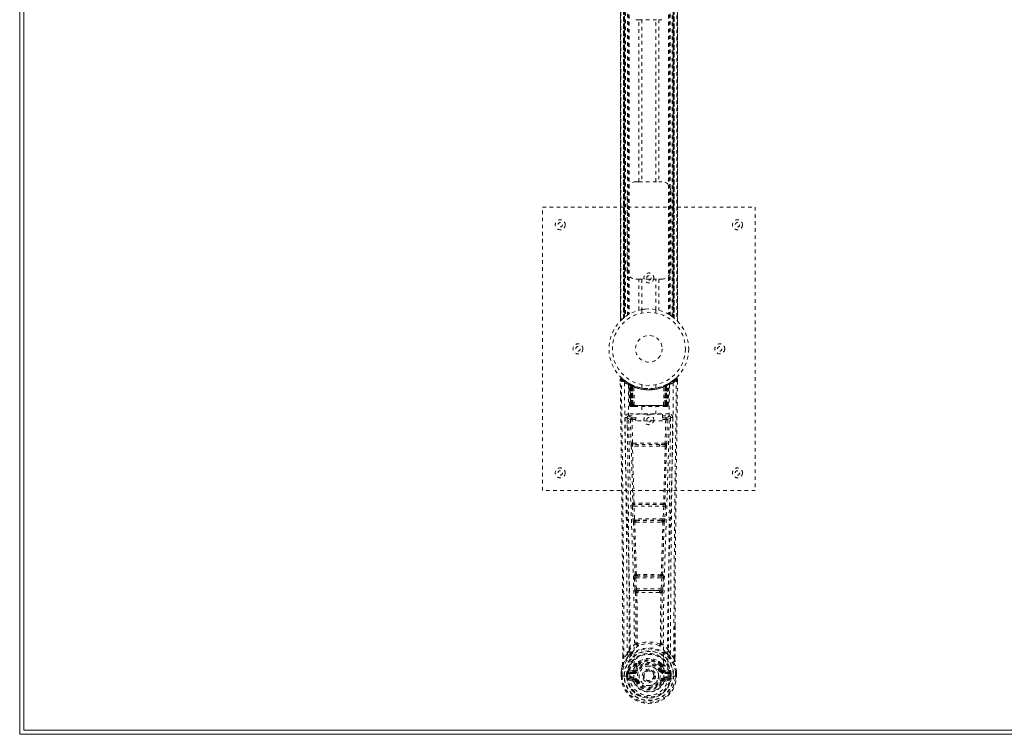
# Model space of a CAD drawing. Header units: inches. Extents: x 5 to 124, y 45 to 81.
# Tile 1 of 6: x 5 to 32, y 45 to 65. Entities that reach past the tile are written whole.
import ezdxf

# ---------------------------------------------------------------- set-up
doc = ezdxf.new("R2010")
doc.units = ezdxf.units.IN
doc.header["$MEASUREMENT"] = 0
doc.linetypes.add('SLD-Dashed', pattern=[0.075, 0.05, -0.025])
doc.linetypes.add('SLD-Solid', pattern=[0])

msp = doc.modelspace()

# ---------------------------------------------------------------- linework, layer by layer
at = {"color": 7, "linetype": 'SLD-Solid', "lineweight": 15}
for p, q in [((4.576, 44.886), (4.576, 80.636)), ((4.694, 80.518), (4.694, 45.004)), ((4.694, 45.004), (4.694, 80.518)), ((4.694, 45.004), (123.958, 45.004)), ((123.958, 45.004), (4.694, 45.004)), ((124.076, 44.886), (4.576, 44.886))]:
    msp.add_line(p, q, dxfattribs=at)
at = {"color": 7, "linetype": 'SLD-Dashed', "lineweight": 0}
for p, q in [((21.521, 68.977), (21.521, 56.546)), ((21.521, 56.547), (21.521, 68.975)), ((21.521, 68.975), (21.521, 56.548)), ((21.533, 56.559), (21.533, 68.963)), ((21.611, 56.63), (21.611, 68.893)), ((21.611, 68.893), (21.611, 56.63)), ((21.615, 68.889), (21.615, 56.634)), ((23.036, 56.634), (23.036, 68.889)), ((23.041, 68.893), (23.041, 56.63)), ((23.041, 56.63), (23.041, 68.893)), ((23.119, 68.963), (23.119, 56.559)), ((23.131, 56.546), (23.131, 68.977)), ((23.131, 68.975), (23.131, 56.547)), ((23.131, 56.548), (23.131, 68.975)), ((21.617, 68.888), (21.617, 56.635)), ((21.619, 56.637), (21.619, 68.886)), ((21.619, 68.886), (21.619, 56.637)), ((21.631, 56.646), (21.631, 68.876)), ((21.635, 56.65), (21.635, 68.873)), ((21.637, 68.872), (21.637, 56.651)), ((21.639, 68.87), (21.639, 56.653)), ((21.662, 68.853), (21.662, 56.669)), ((21.727, 68.809), (21.727, 56.714)), ((21.753, 68.793), (21.753, 56.729)), ((21.771, 68.783), (21.771, 56.74)), ((22.881, 68.783), (22.881, 56.74)), ((22.899, 68.793), (22.899, 56.729)), ((22.924, 68.809), (22.924, 56.714)), ((22.982, 56.675), (22.982, 68.847)), ((23.012, 56.653), (23.012, 68.87)), ((23.014, 56.651), (23.014, 68.872)), ((23.016, 68.873), (23.016, 56.65)), ((23.017, 68.874), (23.017, 56.649)), ((23.027, 56.641), (23.027, 68.881)), ((23.032, 68.886), (23.032, 56.637)), ((23.032, 56.637), (23.032, 68.886)), ((22.044, 65.046), (21.961, 65.046)), ((22.044, 60.476), (22.044, 65.046)), ((22.044, 65.046), (22.607, 65.046)), ((22.128, 65.046), (22.128, 60.476)), ((22.523, 60.476), (22.523, 65.046)), ((22.607, 65.046), (22.607, 60.476)), ((22.691, 65.046), (22.607, 65.046)), ((21.961, 60.476), (22.044, 60.476)), ((22.044, 60.476), (22.607, 60.476)), ((22.607, 60.476), (22.691, 60.476)), ((21.711, 57.976), (21.711, 60.226)), ((22.941, 60.226), (22.941, 57.976)), ((19.326, 51.761), (19.326, 59.761)), ((19.326, 59.761), (25.326, 59.761)), ((25.326, 59.761), (25.326, 51.761)), ((22.044, 57.726), (21.961, 57.726)), ((22.044, 56.851), (22.044, 57.726)), ((22.044, 57.726), (22.607, 57.726)), ((22.128, 57.726), (22.128, 56.869)), ((22.523, 56.869), (22.523, 57.726)), ((22.607, 57.726), (22.607, 56.851)), ((22.691, 57.726), (22.607, 57.726)), ((22.126, 56.869), (22.126, 56.772)), ((22.526, 56.772), (22.526, 56.869)), ((22.924, 56.714), (22.929, 56.711)), ((21.611, 56.63), (21.615, 56.634)), ((22.996, 56.665), (23.032, 56.637)), ((23.131, 56.547), (23.13, 56.548)), ((21.519, 54.902), (21.52, 54.835)), ((21.549, 54.903), (21.569, 54.925)), ((21.61, 54.89), (21.568, 54.924)), ((21.758, 54.787), (21.744, 54.795)), ((21.763, 54.783), (21.75, 54.791)), ((21.772, 54.763), (21.759, 54.771)), ((21.78, 54.165), (21.759, 54.771)), ((21.793, 54.165), (21.772, 54.763)), ((21.811, 54.759), (21.776, 54.777)), ((21.86, 54.717), (21.791, 54.752)), ((21.812, 54.165), (21.791, 54.752)), ((21.792, 54.755), (21.814, 54.162)), ((21.805, 54.762), (21.831, 54.748)), ((21.819, 54.722), (21.831, 54.748)), ((21.819, 54.722), (21.819, 54.165)), ((21.826, 54.718), (21.819, 54.722)), ((21.826, 54.718), (21.839, 54.744)), ((21.843, 54.743), (21.828, 54.75)), ((21.831, 54.748), (21.839, 54.744)), ((21.832, 54.716), (21.844, 54.742)), ((21.839, 54.712), (21.851, 54.739)), ((21.844, 54.742), (21.843, 54.743)), ((21.851, 54.707), (21.862, 54.733)), ((21.857, 54.704), (21.869, 54.731)), ((21.862, 54.733), (21.869, 54.731)), ((22.126, 54.75), (22.126, 54.654)), ((22.526, 54.654), (22.526, 54.75)), ((22.783, 54.731), (22.789, 54.733)), ((22.789, 54.733), (22.801, 54.707)), ((22.861, 54.752), (22.792, 54.717)), ((22.8, 54.739), (22.813, 54.712)), ((22.808, 54.742), (22.801, 54.739)), ((22.815, 54.746), (22.807, 54.742)), ((22.807, 54.742), (22.819, 54.716)), ((22.809, 54.743), (22.808, 54.742)), ((22.876, 54.777), (22.809, 54.743)), ((22.813, 54.744), (22.82, 54.748)), ((22.825, 54.718), (22.813, 54.744)), ((22.82, 54.748), (22.829, 54.752)), ((22.82, 54.748), (22.833, 54.722)), ((22.833, 54.722), (22.825, 54.718)), ((22.833, 54.165), (22.833, 54.722)), ((22.838, 54.162), (22.86, 54.755)), ((22.84, 54.165), (22.861, 54.752)), ((22.858, 54.165), (22.879, 54.763)), ((22.872, 54.165), (22.893, 54.771)), ((22.893, 54.771), (22.879, 54.763)), ((22.907, 54.795), (22.894, 54.787)), ((23.083, 54.924), (23.042, 54.89)), ((23.132, 54.903), (23.102, 54.903)), ((23.13, 54.839), (23.131, 54.903)), ((23.131, 54.836), (23.132, 54.902)), ((23.132, 54.836), (23.132, 54.903)), ((21.826, 54.165), (21.826, 54.718)), ((21.832, 54.165), (21.832, 54.716)), ((21.832, 54.716), (21.839, 54.712)), ((21.839, 54.712), (21.839, 54.165)), ((21.851, 54.707), (21.851, 54.165)), ((21.857, 54.704), (21.851, 54.707)), ((21.857, 54.165), (21.857, 54.704)), ((21.86, 54.717), (21.86, 54.716)), ((21.879, 54.165), (21.86, 54.717)), ((21.86, 54.716), (21.88, 54.165)), ((21.91, 54.165), (21.905, 54.687)), ((22.742, 54.165), (22.746, 54.687)), ((22.772, 54.165), (22.791, 54.716)), ((22.792, 54.717), (22.773, 54.165)), ((22.791, 54.716), (22.792, 54.717)), ((22.801, 54.707), (22.795, 54.704)), ((22.795, 54.704), (22.795, 54.165)), ((22.801, 54.165), (22.801, 54.707)), ((22.813, 54.712), (22.819, 54.716)), ((22.813, 54.165), (22.813, 54.712)), ((22.819, 54.716), (22.819, 54.165)), ((22.825, 54.718), (22.825, 54.165)), ((21.758, 53.927), (21.758, 53.867)), ((22.894, 53.927), (21.758, 53.927)), ((21.78, 54.165), (21.793, 54.165)), ((21.812, 54.165), (21.879, 54.165)), ((21.819, 54.165), (21.826, 54.165)), ((21.82, 54.136), (21.827, 54.136)), ((21.823, 54.136), (21.833, 54.136)), ((22.825, 54.165), (21.826, 54.165)), ((21.839, 54.165), (21.832, 54.165)), ((21.833, 54.136), (21.84, 54.136)), ((21.839, 54.165), (22.813, 54.165)), ((21.841, 54.136), (21.896, 54.136)), ((21.851, 54.165), (21.857, 54.165)), ((21.851, 54.136), (21.858, 54.136)), ((22.795, 54.165), (21.857, 54.165)), ((21.896, 54.136), (21.858, 54.136)), ((21.88, 54.165), (21.879, 54.165)), ((21.909, 54.136), (21.917, 54.136)), ((21.91, 54.165), (22.742, 54.165)), ((21.917, 54.136), (22.734, 54.136)), ((21.956, 53.734), (21.956, 53.914)), ((21.956, 53.914), (22.706, 53.914)), ((22.131, 54.136), (22.131, 53.914)), ((22.521, 53.914), (22.521, 54.136)), ((22.706, 53.914), (22.706, 53.734)), ((22.734, 54.136), (22.742, 54.136)), ((22.756, 54.136), (22.81, 54.136)), ((22.794, 54.136), (22.756, 54.136)), ((22.773, 54.165), (22.772, 54.165)), ((22.773, 54.165), (22.84, 54.165)), ((22.794, 54.136), (22.8, 54.136)), ((22.795, 54.165), (22.801, 54.165)), ((22.812, 54.136), (22.819, 54.136)), ((22.819, 54.165), (22.813, 54.165)), ((22.819, 54.136), (22.828, 54.136)), ((22.825, 54.165), (22.833, 54.165)), ((22.825, 54.136), (22.832, 54.136)), ((22.858, 54.165), (22.872, 54.165)), ((22.894, 53.867), (22.894, 53.927)), ((21.715, 53.829), (21.713, 53.821)), ((21.714, 53.819), (21.717, 53.531)), ((21.758, 53.867), (21.956, 53.867)), ((21.807, 53.764), (21.823, 53.103)), ((21.852, 53.81), (21.852, 53.765)), ((21.956, 53.81), (21.852, 53.81)), ((21.867, 53.104), (21.852, 53.765)), ((21.956, 53.765), (21.852, 53.765)), ((22.706, 53.734), (21.956, 53.734)), ((22.706, 53.867), (22.894, 53.867)), ((22.8, 53.81), (22.706, 53.81)), ((22.8, 53.765), (22.706, 53.765)), ((22.8, 53.765), (22.784, 53.104)), ((22.8, 53.81), (22.8, 53.765)), ((22.845, 53.764), (22.829, 53.103)), ((22.935, 53.532), (22.938, 53.819)), ((22.939, 53.821), (22.937, 53.829)), ((22.784, 53.104), (21.867, 53.104)), ((22.028, 53.061), (21.875, 53.063)), ((22.623, 53.061), (22.028, 53.061)), ((22.776, 53.063), (22.623, 53.061)), ((22.021, 53.012), (21.864, 53.019)), ((22.787, 53.019), (22.631, 53.012)), ((25.326, 51.761), (19.326, 51.761)), ((21.875, 51.412), (21.867, 51.409)), ((22.785, 51.409), (22.777, 51.412)), ((21.861, 51.319), (21.878, 50.966)), ((21.905, 51.321), (22.746, 51.321)), ((21.922, 50.969), (21.905, 51.321)), ((21.912, 51.366), (21.92, 51.369)), ((22.74, 51.366), (21.912, 51.366)), ((22.746, 51.321), (22.729, 50.969)), ((22.732, 51.369), (22.74, 51.366)), ((22.791, 51.319), (22.774, 50.966)), ((22.729, 50.969), (21.922, 50.969)), ((21.928, 50.873), (21.96, 50.872)), ((21.969, 50.924), (21.937, 50.924)), ((21.969, 50.924), (22.683, 50.924)), ((22.683, 50.924), (22.714, 50.924)), ((22.692, 50.872), (22.724, 50.873)), ((21.916, 49.301), (21.932, 48.984)), ((21.939, 49.395), (21.925, 49.391)), ((21.96, 49.304), (22.692, 49.304)), ((21.976, 48.986), (21.96, 49.304)), ((21.969, 49.348), (21.983, 49.353)), ((22.683, 49.348), (21.969, 49.348)), ((22.668, 49.353), (22.683, 49.348)), ((22.692, 49.304), (22.675, 48.986)), ((22.713, 49.395), (22.727, 49.391)), ((22.736, 49.301), (22.72, 48.984)), ((22.675, 48.986), (21.976, 48.986)), ((22.034, 48.941), (21.995, 48.942)), ((22.034, 48.941), (22.618, 48.941)), ((22.657, 48.942), (22.618, 48.941)), ((21.987, 48.888), (22.027, 48.888)), ((22.625, 48.888), (22.665, 48.888)), ((23.062, 47.953), (23.062, 47.029)), ((23.063, 47.029), (23.066, 47.953)), ((21.998, 47.448), (21.998, 47.448)), ((22.653, 47.448), (22.653, 47.448)), ((21.589, 47.029), (21.588, 47.082)), ((21.59, 47.083), (21.59, 47.029)), ((21.714, 47.146), (21.618, 47.03)), ((23.033, 47.03), (22.937, 47.146)), ((21.868, 46.682), (21.753, 46.662)), ((21.952, 46.694), (21.979, 46.683)), ((21.958, 46.844), (21.957, 46.825)), ((21.981, 46.838), (21.981, 46.82)), ((22.671, 46.82), (22.67, 46.838)), ((22.672, 46.683), (22.7, 46.694)), ((22.675, 46.89), (22.686, 46.872)), ((22.694, 46.844), (22.694, 46.825)), ((22.898, 46.662), (22.784, 46.682)), ((21.546, 46.648), (21.546, 46.644)), ((21.546, 46.528), (21.546, 46.644)), ((21.546, 46.528), (21.55, 46.527)), ((21.547, 46.644), (21.547, 46.527)), ((21.55, 46.527), (21.603, 46.528)), ((21.576, 46.644), (21.576, 46.53)), ((21.603, 46.528), (21.626, 46.528)), ((21.626, 46.528), (21.785, 46.528)), ((21.697, 46.601), (21.697, 46.601)), ((21.697, 46.53), (21.697, 46.601)), ((21.697, 46.53), (21.697, 46.53)), ((21.727, 46.601), (21.732, 46.619)), ((21.727, 46.6), (21.727, 46.531)), ((21.732, 46.53), (21.727, 46.531)), ((21.732, 46.619), (21.732, 46.609)), ((21.732, 46.609), (21.732, 46.53)), ((21.743, 46.65), (21.739, 46.646)), ((21.743, 46.65), (21.753, 46.662)), ((21.75, 46.41), (21.869, 46.387)), ((21.753, 46.662), (21.753, 46.662)), ((21.753, 46.662), (21.753, 46.662)), ((21.767, 46.628), (21.897, 46.653)), ((21.767, 46.628), (21.767, 46.598)), ((21.897, 46.628), (21.767, 46.628)), ((21.897, 46.598), (21.767, 46.598)), ((21.781, 46.476), (21.781, 46.446)), ((21.781, 46.476), (21.897, 46.476)), ((21.897, 46.426), (21.781, 46.446)), ((21.781, 46.446), (21.897, 46.446)), ((21.897, 46.653), (21.897, 46.628)), ((21.897, 46.598), (21.897, 46.628)), ((21.897, 46.476), (21.897, 46.446)), ((21.897, 46.426), (21.897, 46.446)), ((21.902, 46.491), (21.902, 46.493)), ((21.957, 46.382), (21.953, 46.39)), ((21.979, 46.392), (21.957, 46.382)), ((22.695, 46.382), (22.672, 46.392)), ((22.749, 46.493), (22.749, 46.491)), ((22.755, 46.653), (22.885, 46.628)), ((22.755, 46.653), (22.755, 46.628)), ((22.885, 46.628), (22.755, 46.628)), ((22.755, 46.598), (22.755, 46.628)), ((22.885, 46.598), (22.755, 46.598)), ((22.755, 46.476), (22.755, 46.446)), ((22.755, 46.476), (22.871, 46.476)), ((22.871, 46.446), (22.755, 46.426)), ((22.755, 46.426), (22.755, 46.446)), ((22.755, 46.446), (22.871, 46.446)), ((22.782, 46.387), (22.901, 46.41)), ((22.867, 46.528), (23.025, 46.528)), ((22.871, 46.446), (22.871, 46.476)), ((22.885, 46.598), (22.885, 46.628)), ((22.898, 46.662), (22.909, 46.651)), ((22.909, 46.65), (22.909, 46.651)), ((22.909, 46.65), (22.909, 46.651)), ((22.913, 46.646), (22.909, 46.65)), ((22.919, 46.619), (22.919, 46.609)), ((22.924, 46.601), (22.919, 46.619)), ((22.919, 46.609), (22.919, 46.53)), ((22.919, 46.53), (22.925, 46.531)), ((22.954, 46.601), (22.925, 46.6)), ((22.925, 46.531), (22.925, 46.6)), ((22.954, 46.601), (22.954, 46.53)), ((22.954, 46.601), (22.954, 46.601)), ((23.025, 46.528), (23.048, 46.528)), ((23.048, 46.528), (23.101, 46.527)), ((23.076, 46.53), (23.076, 46.644)), ((23.101, 46.527), (23.105, 46.528)), ((23.104, 46.527), (23.104, 46.644)), ((23.105, 46.644), (23.105, 46.648)), ((23.105, 46.528), (23.105, 46.644)), ((22.695, 46.382), (22.749, 46.359))]:
    msp.add_line(p, q, dxfattribs=at)
at = {"color": 7, "linetype": 'SLD-Dashed', "lineweight": 0, "flags": 128}
for points in [[(22.128, 56.869), (22.127, 56.869), (22.145, 56.872), (22.183, 56.877), (22.237, 56.883), (22.302, 56.886), (22.326, 56.886)], [(22.128, 56.869), (22.139, 56.871), (22.165, 56.875)], [(22.52, 56.869), (22.522, 56.869), (22.523, 56.869)], [(21.615, 56.634), (21.621, 56.639), (21.631, 56.646)], [(21.588, 47.082), (21.58, 49.652), (21.553, 52.277), (21.519, 54.903)], [(21.519, 54.903), (21.52, 54.902), (21.521, 54.902), (21.528, 54.903), (21.538, 54.903), (21.543, 54.903), (21.549, 54.903)], [(21.568, 54.923), (21.561, 54.927), (21.553, 54.929), (21.544, 54.93), (21.536, 54.928), (21.529, 54.925), (21.524, 54.919), (21.521, 54.913), (21.52, 54.905)], [(21.618, 47.03), (21.617, 48.494), (21.608, 49.968), (21.593, 51.415), (21.59, 51.662), (21.587, 51.921), (21.585, 52.136), (21.582, 52.365), (21.579, 52.615), (21.575, 52.886), (21.572, 53.104), (21.569, 53.367), (21.565, 53.69), (21.562, 53.901), (21.559, 54.159), (21.555, 54.421), (21.552, 54.669), (21.549, 54.903)], [(21.638, 54.809), (21.646, 53.762), (21.665, 52.717), (21.694, 51.675), (21.729, 50.637), (21.764, 49.603), (21.789, 48.573), (21.797, 47.548), (21.785, 46.528)], [(21.775, 54.778), (21.735, 54.801), (21.686, 54.833)], [(21.747, 54.753), (21.756, 53.709), (21.777, 52.666), (21.809, 51.626), (21.846, 50.59), (21.883, 49.559), (21.909, 48.532), (21.917, 47.51), (21.902, 46.494)], [(21.753, 54.788), (21.759, 54.777), (21.763, 54.763)], [(21.79, 54.76), (21.791, 54.754), (21.791, 54.752)], [(22.905, 54.753), (22.896, 53.709), (22.874, 52.666), (22.843, 51.626), (22.805, 50.591), (22.769, 49.56), (22.743, 48.533), (22.735, 47.511), (22.749, 46.494)], [(22.795, 54.704), (22.79, 54.714), (22.786, 54.723), (22.784, 54.729), (22.783, 54.731)], [(23.014, 54.809), (23.006, 53.762), (22.987, 52.717), (22.957, 51.675), (22.922, 50.637), (22.888, 49.603), (22.863, 48.573), (22.854, 47.548), (22.867, 46.528)], [(22.965, 54.834), (22.917, 54.801), (22.872, 54.776)], [(23.033, 47.03), (23.035, 48.496), (23.044, 49.968), (23.058, 51.415), (23.061, 51.636), (23.064, 51.866), (23.066, 52.069), (23.069, 52.268), (23.071, 52.483), (23.073, 52.633), (23.075, 52.79), (23.077, 52.947), (23.079, 53.064), (23.081, 53.204), (23.083, 53.366), (23.087, 53.698), (23.09, 53.903), (23.093, 54.158), (23.096, 54.419), (23.099, 54.668), (23.102, 54.903)], [(23.082, 54.925), (23.05, 54.897), (23.041, 54.89)], [(23.066, 47.953), (23.071, 49.652), (23.099, 52.277), (23.132, 54.836)], [(23.129, 54.902), (23.128, 54.91), (23.124, 54.918), (23.119, 54.924), (23.113, 54.929), (23.106, 54.932), (23.098, 54.933), (23.091, 54.931), (23.084, 54.927)], [(21.819, 54.165), (21.804, 54.165), (21.791, 54.165), (21.783, 54.165), (21.78, 54.165)], [(21.793, 54.165), (21.797, 54.165), (21.805, 54.165), (21.818, 54.165), (21.832, 54.165)], [(21.811, 54.166), (21.812, 54.159), (21.813, 54.157)], [(21.851, 54.165), (21.843, 54.165), (21.835, 54.165), (21.828, 54.165), (21.822, 54.165), (21.817, 54.165), (21.814, 54.165), (21.812, 54.165), (21.812, 54.165)], [(21.841, 54.136), (21.841, 54.136), (21.843, 54.136)], [(21.88, 54.165), (21.883, 54.165), (21.889, 54.165), (21.899, 54.165), (21.91, 54.165)], [(22.742, 54.165), (22.753, 54.165), (22.762, 54.165), (22.769, 54.165), (22.772, 54.165)], [(22.84, 54.165), (22.84, 54.165), (22.838, 54.165), (22.834, 54.165), (22.83, 54.165), (22.823, 54.165), (22.816, 54.165), (22.809, 54.165), (22.801, 54.165)], [(22.819, 54.165), (22.834, 54.165), (22.846, 54.165), (22.855, 54.165), (22.858, 54.165)], [(22.872, 54.165), (22.869, 54.165), (22.86, 54.165), (22.848, 54.165), (22.833, 54.165)], [(21.653, 53.821), (21.655, 53.685), (21.657, 53.513), (21.66, 53.304), (21.663, 53.059), (21.666, 52.81), (21.669, 52.591), (21.671, 52.437), (21.673, 52.299), (21.675, 52.178), (21.677, 52.022), (21.679, 51.859), (21.681, 51.703), (21.691, 50.89), (21.699, 50.072), (21.707, 49.099), (21.713, 48.109), (21.714, 47.146)], [(21.713, 53.821), (21.738, 53.793), (21.807, 53.764)], [(21.852, 53.81), (21.782, 53.838), (21.758, 53.867)], [(21.852, 53.765), (21.836, 53.765), (21.822, 53.764), (21.812, 53.764), (21.807, 53.764)], [(22.894, 53.867), (22.869, 53.838), (22.8, 53.81)], [(22.845, 53.764), (22.84, 53.764), (22.83, 53.764), (22.816, 53.765), (22.8, 53.765)], [(22.845, 53.764), (22.914, 53.793), (22.939, 53.821)], [(22.937, 47.146), (22.938, 47.666), (22.939, 48.199), (22.942, 48.745), (22.945, 49.259), (22.95, 49.789), (22.955, 50.341), (22.96, 50.83), (22.963, 51.087), (22.967, 51.36), (22.97, 51.649), (22.974, 51.953), (22.978, 52.228), (22.981, 52.469), (22.983, 52.66), (22.986, 52.875), (22.989, 53.116), (22.992, 53.341), (22.995, 53.534), (22.997, 53.694), (22.999, 53.821)], [(21.867, 53.104), (21.852, 53.103), (21.838, 53.103), (21.827, 53.103), (21.823, 53.103)], [(22.623, 53.061), (22.326, 53.061), (22.028, 53.061)], [(22.829, 53.103), (22.824, 53.103), (22.814, 53.103), (22.8, 53.103), (22.784, 53.104)], [(21.831, 53.021), (21.851, 52.215), (21.875, 51.412)], [(21.909, 51.409), (21.885, 52.212), (21.865, 53.019)], [(22.631, 53.012), (22.326, 53.012), (22.021, 53.012)], [(22.787, 53.019), (22.767, 52.212), (22.742, 51.409)], [(22.82, 53.021), (22.801, 52.215), (22.777, 51.412)], [(21.905, 51.321), (21.89, 51.32), (21.876, 51.32), (21.865, 51.319), (21.861, 51.319)], [(22.791, 51.319), (22.786, 51.319), (22.776, 51.32), (22.762, 51.32), (22.746, 51.321)], [(21.922, 50.969), (21.907, 50.968), (21.893, 50.967), (21.882, 50.967), (21.878, 50.966)], [(21.878, 50.966), (21.88, 50.934), (21.88, 50.932)], [(21.893, 50.877), (21.917, 50.135), (21.939, 49.395)], [(21.975, 49.39), (21.952, 50.13), (21.928, 50.873)], [(22.724, 50.873), (22.699, 50.13), (22.677, 49.39)], [(22.759, 50.877), (22.734, 50.135), (22.713, 49.395)], [(22.774, 50.966), (22.769, 50.967), (22.759, 50.967), (22.745, 50.968), (22.729, 50.969)], [(22.774, 50.966), (22.772, 50.934), (22.771, 50.932)], [(21.96, 49.304), (21.945, 49.303), (21.931, 49.302), (21.921, 49.302), (21.916, 49.301)], [(21.96, 49.304), (21.959, 49.312), (21.959, 49.32), (21.96, 49.328), (21.961, 49.335), (21.964, 49.345), (21.969, 49.348)], [(22.683, 49.348), (22.687, 49.345), (22.691, 49.335), (22.692, 49.328), (22.692, 49.32), (22.692, 49.312), (22.692, 49.304)], [(22.736, 49.301), (22.731, 49.302), (22.721, 49.302), (22.707, 49.303), (22.692, 49.304)], [(21.976, 48.986), (21.961, 48.985), (21.947, 48.985), (21.937, 48.984), (21.932, 48.984)], [(21.951, 48.895), (21.961, 48.174), (21.962, 47.456)], [(22.618, 48.941), (22.326, 48.94), (22.034, 48.941)], [(22.657, 48.942), (22.658, 48.942), (22.66, 48.943), (22.663, 48.946), (22.668, 48.956), (22.673, 48.97), (22.675, 48.986)], [(22.72, 48.984), (22.714, 48.984), (22.704, 48.985), (22.69, 48.985), (22.675, 48.986)], [(22.701, 48.894), (22.69, 48.174), (22.689, 47.456)], [(21.987, 48.888), (21.997, 48.167), (21.998, 47.448)], [(22.625, 48.888), (22.326, 48.886), (22.027, 48.888)], [(22.653, 47.448), (22.654, 48.167), (22.665, 48.888)], [(21.96, 47.447), (21.86, 47.359), (21.774, 47.259)], [(21.96, 47.447), (21.962, 47.437), (21.967, 47.428), (21.973, 47.422), (21.98, 47.419), (21.988, 47.419), (21.996, 47.422), (22.003, 47.428), (22.008, 47.437)], [(21.998, 47.448), (21.999, 47.446), (21.999, 47.444), (22.002, 47.441), (22.008, 47.437)], [(22.643, 47.437), (22.648, 47.428), (22.655, 47.422), (22.663, 47.419), (22.671, 47.419), (22.679, 47.422), (22.685, 47.428), (22.689, 47.437), (22.691, 47.447)], [(22.878, 47.259), (22.792, 47.359), (22.691, 47.447)], [(21.757, 47.107), (21.656, 46.982), (21.577, 46.829)], [(21.618, 47.03), (21.612, 47.03), (21.606, 47.03), (21.6, 47.03), (21.595, 47.03), (21.592, 47.03), (21.589, 47.029), (21.588, 47.029), (21.589, 47.029)], [(21.866, 47.21), (21.861, 47.204), (21.852, 47.195)], [(22.108, 46.977), (22.051, 46.948), (21.977, 46.89)], [(22.675, 46.89), (22.601, 46.948), (22.543, 46.977)], [(22.8, 47.195), (22.791, 47.204), (22.785, 47.21)], [(22.895, 47.107), (22.996, 46.983), (23.075, 46.829)], [(23.063, 47.029), (23.063, 47.029), (23.062, 47.029), (23.06, 47.03), (23.056, 47.03), (23.051, 47.03), (23.045, 47.03), (23.039, 47.03), (23.033, 47.03)], [(21.577, 46.829), (21.56, 46.749), (21.546, 46.648)], [(21.546, 46.644), (21.559, 46.741), (21.575, 46.818)], [(21.577, 46.829), (21.575, 46.823), (21.575, 46.818)], [(21.895, 46.705), (21.882, 46.688), (21.868, 46.682)], [(21.957, 46.825), (21.925, 46.773), (21.895, 46.705)], [(22.009, 46.807), (21.979, 46.758), (21.952, 46.694)], [(22.007, 46.671), (22.001, 46.673), (21.996, 46.676), (21.992, 46.678), (21.988, 46.679), (21.984, 46.681), (21.981, 46.682), (21.98, 46.683), (21.979, 46.683)], [(22.7, 46.694), (22.672, 46.758), (22.642, 46.807)], [(22.645, 46.671), (22.65, 46.673), (22.655, 46.676), (22.66, 46.678), (22.664, 46.679), (22.668, 46.681), (22.67, 46.682), (22.672, 46.683), (22.672, 46.683)], [(22.694, 46.825), (22.727, 46.773), (22.757, 46.705)], [(22.757, 46.705), (22.77, 46.688), (22.784, 46.682)], [(23.077, 46.818), (23.076, 46.823), (23.075, 46.829)], [(23.105, 46.648), (23.094, 46.738), (23.075, 46.829)], [(23.105, 46.644), (23.093, 46.741), (23.077, 46.818)], [(21.546, 46.648), (21.547, 46.648), (21.549, 46.648), (21.552, 46.647), (21.556, 46.647), (21.56, 46.646), (21.565, 46.646), (21.57, 46.645), (21.576, 46.644)], [(21.546, 46.644), (21.546, 46.644), (21.547, 46.644), (21.548, 46.644)], [(21.548, 46.528), (21.547, 46.528), (21.546, 46.528), (21.546, 46.528)], [(21.548, 46.644), (21.549, 46.644), (21.553, 46.644), (21.558, 46.644), (21.563, 46.644), (21.569, 46.644), (21.576, 46.644)], [(21.697, 46.601), (21.708, 46.601), (21.717, 46.6), (21.723, 46.6), (21.727, 46.6)], [(21.727, 46.531), (21.723, 46.53), (21.717, 46.53), (21.708, 46.53), (21.697, 46.53)], [(21.727, 46.6), (21.727, 46.6), (21.727, 46.601)], [(21.767, 46.598), (21.749, 46.601), (21.732, 46.609)], [(21.738, 46.459), (21.757, 46.472), (21.781, 46.476)], [(22.749, 46.491), (22.743, 46.414), (22.72, 46.34), (22.681, 46.271), (22.628, 46.211), (22.562, 46.162), (22.488, 46.126), (22.409, 46.104), (22.326, 46.097), (22.243, 46.104), (22.163, 46.126), (22.089, 46.162), (22.024, 46.211), (21.971, 46.271), (21.931, 46.34), (21.908, 46.414), (21.902, 46.491)], [(22.007, 46.403), (22.001, 46.401), (21.996, 46.399), (21.992, 46.397), (21.988, 46.395), (21.984, 46.394), (21.981, 46.393), (21.98, 46.392), (21.979, 46.392)], [(22.645, 46.403), (22.65, 46.401), (22.655, 46.399), (22.66, 46.397), (22.664, 46.395), (22.668, 46.394), (22.67, 46.393), (22.672, 46.392), (22.672, 46.392)], [(22.704, 46.398), (22.699, 46.391), (22.695, 46.382)], [(22.755, 46.426), (22.717, 46.412), (22.704, 46.398)], [(22.871, 46.476), (22.894, 46.472), (22.914, 46.459)], [(22.919, 46.609), (22.903, 46.601), (22.885, 46.598)], [(22.924, 46.601), (22.925, 46.6), (22.925, 46.6)], [(23.105, 46.648), (23.104, 46.648), (23.102, 46.648), (23.1, 46.647), (23.096, 46.647), (23.091, 46.646), (23.087, 46.646), (23.081, 46.645), (23.076, 46.644)], [(23.076, 46.644), (23.082, 46.644), (23.088, 46.644), (23.094, 46.644), (23.099, 46.644), (23.102, 46.644), (23.104, 46.644)], [(23.104, 46.644), (23.105, 46.644), (23.106, 46.644), (23.105, 46.644)], [(23.105, 46.528), (23.106, 46.528), (23.105, 46.528), (23.104, 46.528)]]:
    msp.add_lwpolyline(points, dxfattribs=at)
at = {"color": 7, "linetype": 'SLD-Dashed', "lineweight": 0}
for centre, radius in [((19.826, 59.261), 0.141), ((19.826, 59.261), 0.0625), ((24.826, 59.261), 0.141), ((24.826, 59.261), 0.0625), ((22.326, 57.761), 0.14), ((22.326, 57.761), 0.0625), ((22.326, 55.761), 1.125), ((22.326, 55.761), 1.03), ((22.326, 55.761), 0.376), ((20.326, 55.761), 0.141), ((24.326, 55.761), 0.14), ((20.326, 55.761), 0.0625), ((24.326, 55.761), 0.0625), ((22.326, 53.761), 0.14), ((22.326, 53.761), 0.0625), ((19.826, 52.261), 0.14), ((19.826, 52.261), 0.0625), ((24.826, 52.261), 0.14), ((24.826, 52.261), 0.0625), ((22.326, 46.537), 0.7), ((22.326, 46.537), 0.69), ((22.326, 46.537), 0.623), ((22.326, 46.537), 0.32), ((22.326, 46.537), 0.275), ((22.326, 46.537), 0.188), ((22.326, 46.537), 0.157), ((22.326, 46.537), 0.142), ((22.326, 46.537), 0.139), ((22.326, 46.537), 0.138)]:
    msp.add_circle(centre, radius, dxfattribs=at)
for centre, radius, start, end in [((21.961, 60.226), 0.25, 90, 180), ((22.691, 60.226), 0.25, 0, 90), ((21.961, 57.976), 0.25, 180, 270), ((22.691, 57.976), 0.25, 270, 0), ((22.325, 55.762), 1.124, 119.5733, 122.1358), ((22.336, 55.778), 1.106, 57.8408, 60.4446), ((22.326, 55.761), 1.125, 52.2635, 59.3842), ((22.303, 55.786), 1.091, 127.6139, 135.7643), ((22.322, 55.767), 1.118, 127.5956, 128.8995), ((22.189, 55.587), 1.346, 51.2175, 52.3006), ((22.276, 55.712), 1.195, 44.3334, 45.1545), ((21.549, 54.903), 0.03, 47.8665, 180.7172), ((22.328, 55.807), 1.213, 228.1758, 235.3197), ((22.326, 55.762), 1.158, 227.8704, 312.1291), ((22.324, 55.759), 1.125, 227.9115, 235.3592), ((21.668, 54.809), 0.03, 55.9381, 179.8247), ((22.314, 56.001), 1.37, 240.4515, 245.5689), ((22.326, 55.762), 1.128, 235.3538, 240.4882), ((21.729, 54.77), 0.03, 1.9873, 58.9552), ((22.333, 55.773), 1.141, 238.9655, 239.8373), ((21.709, 54.733), 0.0714, 31.6304, 58.9381), ((21.788, 54.741), 0.0429, 114.157, 163.0329), ((22.326, 55.793), 1.19, 240.8885, 299.1115), ((21.743, 54.762), 0.0299, 1.9073, 59.7208), ((22.326, 55.761), 1.127, 239.7389, 244.7262), ((22.336, 55.782), 1.152, 239.9583, 244.0341), ((22.304, 55.381), 0.818, 228.2495, 233.6448), ((22.326, 55.761), 1.127, 240.489, 299.511), ((22.308, 55.383), 0.819, 229.1655, 234.475), ((21.761, 54.751), 0.03, 16.9054, 61.2649), ((21.761, 54.751), 0.0299, 1.7891, 60.7936), ((22.335, 55.78), 1.148, 240.8496, 245.693), ((22.306, 55.373), 0.807, 230.3871, 235.6789), ((21.83, 54.716), 0.0297, 1.4648, 64.5376), ((21.831, 54.715), 0.0297, 1.4801, 64.5736), ((22.327, 55.759), 1.125, 294.2593, 299.2006), ((22.821, 54.715), 0.0297, 115.4235, 178.5372), ((22.822, 54.716), 0.0297, 115.4637, 178.5327), ((22.346, 55.373), 0.806, 304.3192, 309.6148), ((22.351, 55.373), 0.807, 305.4849, 310.8747), ((22.876, 54.62), 0.138, 89.4175, 113.4589), ((22.341, 55.39), 0.829, 306.3895, 311.7118), ((22.89, 54.751), 0.0299, 119.2316, 178.1857), ((22.888, 54.753), 0.0273, 117.6594, 182.2997), ((22.34, 55.736), 1.098, 298.6349, 300.267), ((22.909, 54.762), 0.0299, 120.2792, 178.0927), ((22.326, 55.761), 1.127, 299.5103, 304.6505), ((22.864, 54.741), 0.0429, 16.9723, 65.8264), ((22.923, 54.77), 0.03, 121.0426, 178.0311), ((22.339, 55.999), 1.368, 294.4276, 299.552), ((22.331, 55.755), 1.119, 304.6257, 312.0894), ((22.984, 54.809), 0.03, 0.1641, 124.0731), ((22.326, 55.803), 1.209, 304.6696, 311.8387), ((23.102, 54.903), 0.03, 359.2822, 132.1361), ((23.032, 54.859), 0.0827, 31.796, 52.659), ((22.326, 55.76), 1.155, 244.3787, 295.6213), ((22.326, 55.76), 1.155, 245.0796, 294.9204), ((22.326, 55.76), 1.155, 246.0602, 293.9398), ((22.28, 55.31), 0.727, 234.777, 239.0035), ((21.876, 54.705), 0.0345, 328.9666, 15.1596), ((22.326, 55.725), 1.12, 247.9468, 292.0532), ((22.776, 54.705), 0.0346, 164.8933, 210.9809), ((22.369, 55.314), 0.732, 301.0052, 305.2077), ((21.758, 53.822), 0.105, 90.0053, 180.7377), ((21.81, 54.166), 0.03, 182.0013, 269.988), ((21.841, 54.209), 0.0742, 215.9471, 253.2621), ((21.823, 54.166), 0.03, 181.967, 269.9686), ((21.838, 54.304), 0.166, 259.596, 268.3447), ((21.841, 54.166), 0.03, 181.9417, 269.931), ((22.238, 54.158), 0.412, 179.0055, 183.0376), ((22.434, 54.159), 0.602, 179.4313, 182.0026), ((22.263, 54.158), 0.424, 179.0376, 182.9497), ((22.294, 54.158), 0.443, 179.0824, 182.8306), ((22.298, 54.158), 0.441, 179.0639, 182.8306), ((21.909, 54.166), 0.0299, 181.8008, 269.8108), ((21.909, 54.166), 0.0299, 181.7919, 269.8107), ((21.945, 54.159), 0.0354, 169.2732, 219.1961), ((22.705, 54.159), 0.0369, 321.8582, 9.6551), ((22.742, 54.166), 0.0299, 270.1892, 358.1992), ((22.743, 54.166), 0.0299, 270.1855, 358.203), ((22.352, 54.158), 0.443, 357.1787, 0.9268), ((22.805, 54.172), 0.0356, 262.0698, 350.2915), ((22.352, 54.158), 0.448, 357.1934, 0.8935), ((22.81, 54.166), 0.03, 270.06, 358.0763), ((22.384, 54.158), 0.429, 357.0814, 0.9499), ((22.248, 54.159), 0.571, 357.9287, 0.6375), ((22.814, 54.301), 0.163, 271.7019, 280.6279), ((22.411, 54.158), 0.415, 356.9683, 0.9701), ((22.828, 54.166), 0.03, 270.0263, 358.0382), ((22.811, 54.209), 0.0742, 286.7335, 324.0573), ((22.842, 54.166), 0.03, 270.012, 357.9987), ((22.894, 53.822), 0.105, 359.2623, 89.9947), ((21.689, 52.225), 1.596, 89.1321, 91.2859), ((-477.863, 45.94), 499.639, 0.15126, 0.90385), ((21.757, 53.825), 0.0423, 88.0348, 173.4346), ((21.852, 53.765), 0.0451, 90.4333, 180.896), ((22.799, 53.765), 0.0451, 359.0376, 89.5708), ((522.379, 45.941), 499.503, 179.09601, 179.8488), ((22.895, 53.825), 0.0423, 6.5777, 91.9529), ((22.963, 52.223), 1.598, 88.7161, 90.867), ((22.224, 53.103), 0.401, 180.0766, 191.8349), ((21.877, 53.017), 0.0456, 91.7529, 175.8255), ((21.974, 53.015), 0.11, 154.2176, 178.3308), ((21.972, 53.103), 0.105, 179.6348, 202.4721), ((22.109, 53.024), 0.0888, 155.5997, 187.6452), ((22.543, 53.024), 0.0888, 352.3623, 24.4038), ((22.679, 53.103), 0.105, 337.5279, 0.3652), ((22.677, 53.015), 0.111, 1.787, 25.6535), ((22.775, 53.017), 0.0456, 4.1689, 88.2466), ((22.427, 53.103), 0.402, 348.1518, 359.9204), ((21.857, 53.159), 0.141, 259.4695, 273.0537), ((22.795, 53.157), 0.139, 266.8572, 280.6175), ((22.067, 51.35), 0.209, 163.5186, 188.4015), ((21.912, 51.411), 0.0451, 182.9217, 269.4077), ((21.92, 51.415), 0.0451, 182.9813, 269.3849), ((21.902, 51.499), 0.091, 253.0017, 274.8385), ((22.326, 14.768), 36.643, 89.3488, 90.6511), ((21.964, 51.402), 0.055, 173.1648, 216.3307), ((22.731, 51.415), 0.0451, 270.62, 357.0077), ((22.688, 51.402), 0.0546, 323.5058, 6.9987), ((22.74, 51.411), 0.0451, 270.5983, 357.0783), ((22.75, 51.499), 0.0908, 265.1456, 287.0264), ((22.584, 51.35), 0.209, 351.5871, 16.4928), ((21.959, 51.336), 0.0563, 148.2299, 195.7429), ((22.326, 18.558), 32.814, 89.2909, 90.7091), ((22.692, 51.336), 0.0563, 344.2616, 31.7539), ((22.016, 50.934), 0.136, 180.7155, 204.71), ((21.938, 50.878), 0.0456, 91.2576, 181.8231), ((21.92, 50.956), 0.0837, 251.1192, 275.2114), ((21.99, 50.967), 0.068, 178.3705, 218.9011), ((22.014, 50.883), 0.0868, 151.6288, 186.5674), ((22.04, 50.885), 0.0814, 151.3109, 188.7479), ((22.326, 83.661), 32.791, 269.3607, 270.6393), ((22.326, 84.277), 33.356, 269.387, 270.613), ((22.611, 50.885), 0.0814, 351.2525, 28.6889), ((22.661, 50.967), 0.068, 321.1036, 1.6347), ((22.715, 50.881), 0.0425, 40.4652, 90.3997), ((22.638, 50.883), 0.087, 353.4696, 28.3351), ((22.732, 50.957), 0.0843, 264.8727, 288.7951), ((22.714, 50.879), 0.0448, 357.9453, 42.8947), ((22.635, 50.934), 0.136, 335.3347, 359.2499), ((22.076, 49.33), 0.163, 158.1192, 190.2254), ((21.97, 49.394), 0.0451, 183.2221, 269.1417), ((21.984, 49.398), 0.0451, 183.391, 269.1061), ((21.968, 49.465), 0.0751, 247.0781, 274.8858), ((22.032, 49.384), 0.0578, 174.2253, 212.3503), ((22.326, 12.032), 37.359, 89.4613, 90.5383), ((22.326, 16.746), 32.609, 89.3983, 90.6017), ((22.668, 49.398), 0.0451, 270.8992, 356.6037), ((22.62, 49.384), 0.0574, 327.5125, 5.9258), ((22.683, 49.464), 0.0749, 265.0957, 292.9415), ((22.682, 49.394), 0.0451, 270.8621, 356.7681), ((22.575, 49.33), 0.163, 349.7762, 21.8735), ((22.113, 48.975), 0.181, 177.2231, 206.4641), ((21.996, 48.896), 0.0457, 91.8538, 181.7272), ((21.981, 48.961), 0.073, 245.7446, 274.6025), ((22.034, 48.984), 0.0575, 177.8333, 227.5783), ((22.089, 48.899), 0.103, 155.9499, 186.1571), ((22.126, 48.901), 0.101, 156.542, 187.7521), ((22.525, 48.901), 0.101, 352.2471, 23.4588), ((22.655, 48.896), 0.0457, 358.2629, 88.1501), ((22.562, 48.899), 0.104, 353.8689, 24.0241), ((22.671, 48.962), 0.0735, 265.5068, 294.1512), ((22.539, 48.975), 0.181, 333.5348, 2.7807), ((22.326, 46.537), 0.787, 8.0937, 171.9063), ((22.326, 46.537), 0.758, 8.0937, 171.9063), ((16.922, 49.728), 5.444, 331.6782, 333.0215), ((21.834, 47.261), 0.0608, 182.5709, 302.003), ((22.598, 46.698), 0.893, 128.8515, 145.0113), ((21.949, 47.455), 0.0133, 326.0926, 3.2877), ((22.021, 47.452), 0.0608, 184.0456, 286.2223), ((21.995, 47.519), 0.0708, 242.7178, 272.7173), ((22.326, 46.524), 0.966, 70.8185, 109.1821), ((22.08, 47.454), 0.0738, 193.2447, 235.0128), ((22.326, 46.6), 0.844, 70.0602, 109.9396), ((22.631, 47.452), 0.0608, 253.7753, 355.9568), ((22.571, 47.454), 0.0738, 304.9848, 346.7492), ((22.054, 46.698), 0.893, 34.9881, 51.1478), ((22.641, 47.449), 0.0128, 282.3315, 353.3866), ((22.657, 47.519), 0.0709, 267.2862, 297.2752), ((22.702, 47.455), 0.0133, 176.8035, 213.9291), ((22.817, 47.261), 0.0608, 238.0026, 357.4283), ((27.68, 49.703), 5.388, 206.9734, 208.3306), ((20.402, 46.999), 1.187, 351.212, 1.4288), ((18.109, 47.645), 3.563, 346.744, 350.0583), ((22.326, 46.537), 0.632, 5.8274, 174.1726), ((22.048, 47.464), 0.461, 223.6643, 230.8212), ((22.326, 46.537), 0.602, 6.0327, 173.9673), ((23.306, 45.529), 2.211, 131.1311, 134.4929), ((22.326, 46.525), 0.453, 40.4511, 139.5489), ((22.326, 46.498), 0.494, 47.4886, 132.5116), ((22.326, 46.544), 0.411, 39.7065, 140.2935), ((22.326, 46.557), 0.473, 62.6143, 117.386), ((21.342, 45.525), 2.217, 45.5099, 48.8633), ((22.604, 47.464), 0.461, 309.171, 316.3337), ((26.545, 47.646), 3.565, 189.9414, 193.2537), ((24.25, 46.999), 1.188, 178.5747, 188.7871), ((22.19, 46.446), 0.492, 115.707, 155.4815), ((22.134, 46.439), 0.441, 113.5945, 149.7427), ((21.898, 46.683), 0.0299, 181.1753, 268.9531), ((21.926, 46.711), 0.031, 190.1793, 328.3494), ((21.891, 46.718), 0.0649, 274.9226, 338.6838), ((21.897, 46.717), 0.089, 270, 337.226), ((21.897, 46.717), 0.119, 270.0001, 337.2286), ((21.988, 46.828), 0.0305, 185.7151, 315.4521), ((21.979, 46.865), 0.0459, 241.1346, 271.6936), ((22.02, 46.845), 0.0627, 134.1094, 180.8486), ((21.98, 46.884), 0.046, 241.1938, 271.7043), ((22.016, 46.893), 0.0396, 185.1752, 232.8713), ((22.326, 46.537), 0.376, 22.774, 157.226), ((22.014, 46.837), 0.033, 131.6334, 178.1072), ((22.008, 46.842), 0.0347, 219.398, 272.733), ((22.326, 46.537), 0.346, 22.7742, 157.2258), ((22.326, 46.537), 0.275, 90.0004, 269.9996), ((22.326, 46.537), 0.275, 269.9994, 90.0006), ((22.664, 46.828), 0.0305, 224.5491, 354.2804), ((22.644, 46.842), 0.0348, 267.2732, 320.5887), ((22.755, 46.717), 0.119, 202.7714, 270.0021), ((22.635, 46.893), 0.0396, 307.1177, 354.8359), ((22.637, 46.837), 0.033, 1.873, 48.3864), ((22.672, 46.884), 0.046, 268.2957, 298.8062), ((22.672, 46.865), 0.0459, 268.3155, 298.8563), ((22.755, 46.717), 0.089, 202.774, 270), ((22.456, 46.441), 0.499, 24.8904, 63.9924), ((22.649, 46.847), 0.0448, 355.0785, 33.9448), ((22.518, 46.44), 0.441, 30.2268, 66.4265), ((22.726, 46.711), 0.031, 211.5701, 349.9034), ((22.76, 46.718), 0.0649, 201.3174, 265.0808), ((22.754, 46.683), 0.0299, 271.0945, 358.7863), ((22.326, 46.537), 0.78, 180, 359.3038), ((22.326, 46.537), 0.78, 180.7166, 359.2834), ((21.591, 46.04), 0.49, 91.7176, 95.0368), ((22.326, 46.537), 0.75, 180.5685, 359.4315), ((22.326, 46.537), 0.629, 180.6526, 359.3474), ((22.326, 46.537), 0.599, 180.6527, 359.3473), ((21.847, 46.605), 0.116, 159.624, 173.1127), ((22.326, 46.537), 0.593, 180.6711, 187.6091), ((21.942, 46.486), 0.206, 187.6644, 201.6572), ((21.767, 46.659), 0.0306, 205.4223, 270.9321), ((21.78, 46.416), 0.0299, 88.0395, 192.1165), ((21.908, 46.726), 0.233, 238.0383, 268.5926), ((22.326, 46.522), 0.541, 179.3502, 0.6498), ((21.898, 46.396), 0.0301, 91.4237, 197.6448), ((21.897, 46.357), 0.119, 22.7726, 89.9996), ((21.897, 46.357), 0.089, 22.774, 90), ((21.891, 46.355), 0.0715, 29.6297, 85.2053), ((22.326, 46.537), 0.376, 202.774, 337.226), ((22.326, 46.537), 0.346, 202.7741, 337.2259), ((22.755, 46.357), 0.119, 89.9981, 157.2274), ((22.755, 46.357), 0.089, 90, 157.226), ((22.748, 46.715), 0.221, 270.3095, 302.5196), ((22.754, 46.396), 0.0301, 342.3539, 88.5685), ((22.872, 46.416), 0.0299, 347.8997, 91.9443), ((22.885, 46.659), 0.0306, 269.0866, 334.559), ((22.71, 46.486), 0.206, 338.3454, 352.3434), ((22.833, 46.612), 0.0865, 4.579, 22.6651), ((22.326, 46.537), 0.593, 352.3909, 359.3289), ((22.928, 45.482), 1.048, 88.5368, 90.1566), ((23.058, 46.006), 0.524, 84.9413, 88.0432), ((23.076, 46.644), 0.03, 0.0028, 5.051), ((21.86, 46.342), 0.0455, 22.4941, 78.6869), ((21.354, 47.741), 1.486, 291.6304, 293.9182), ((22.326, 46.537), 0.459, 202.774, 337.226), ((22.326, 46.537), 0.4, 202.774, 337.226), ((22.791, 46.342), 0.0453, 101.2435, 157.5835)]:
    msp.add_arc(centre, radius, start, end, dxfattribs=at)

doc.saveas('drawing.dxf')
